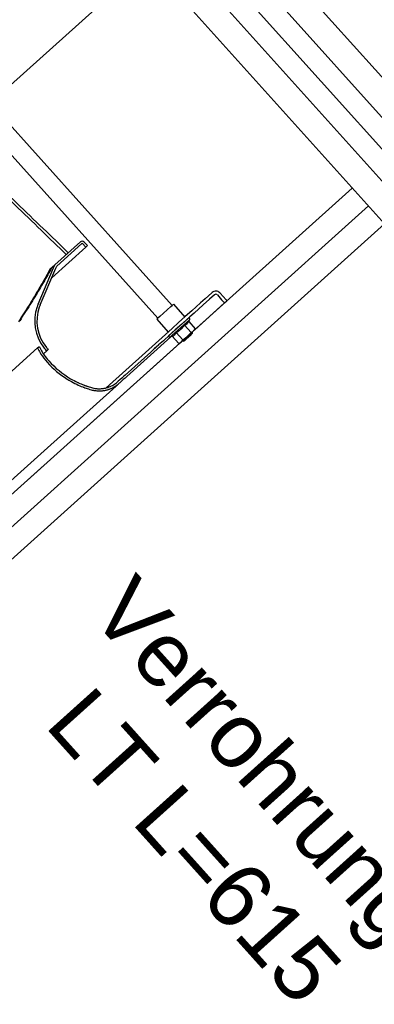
# Model space of a CAD drawing. Header units: millimetres. Extents: x -5775 to 72913, y -36825 to 83180.
# Tile 35 of 48: x 50176 to 50507, y 61592 to 62512. Entities that reach past the tile are written whole.
import ezdxf
from ezdxf.enums import TextEntityAlignment as Align

# ---------------------------------------------------------------- set-up
doc = ezdxf.new("R2010")
doc.units = ezdxf.units.MM
doc.header["$LTSCALE"] = 0.3
doc.layers.add('RLT 1', color=253, linetype='Continuous')
doc.styles.add('Arial', font='arial.ttf', dxfattribs={"width": 0.95, "height": 1.8})

# ---------------------------------------------------------------- blocks, each defined once
blk = doc.blocks.new('RLT1')
at = {"layer": 'RLT 1', "ltscale": 10}
for p, q in [((41058.71, -85326.88), (43516.14, -88059.39)), ((43504.64, -88009.22), (41107.39, -85343.62)), ((41028.97, -85353.63), (43486.4, -88086.14)), ((41057.21, -85355.12), (43487.9, -88057.9)), ((43487.9, -88057.9), (41057.21, -85355.12)), ((41040.47, -85403.8), (43437.72, -88069.4)), ((41370.95, -87184.49), (42073.59, -86552.57)), ((41561.52, -87396.4), (42264.17, -86764.48)), ((41576.57, -87413.13), (42279.22, -86781.21)), ((41591.61, -87429.86), (42294.26, -86797.94))]:
    blk.add_line(p, q, dxfattribs=at)
at = {"layer": 'RLT 1'}
for p, q in [((42095.97, -86874.06), (41886.67, -86641.33)), ((42082.59, -86886.1), (41873.29, -86653.37)), ((41986.34, -86836.15), (42010.13, -86814.75)), ((42016.67, -86818.28), (42013.66, -86814.94)), ((42016.67, -86818.28), (42013.66, -86814.94)), ((41983.38, -86848.22), (42015.18, -86819.62)), ((41988, -86837.34), (42011.47, -86816.24)), ((42015.18, -86819.62), (42012.17, -86816.27)), ((42015.18, -86819.62), (42016.67, -86818.28)), ((41970.74, -86872.84), (41985.08, -86839.1)), ((41972.58, -86873.62), (41987.21, -86839.21)), ((41972.58, -86873.62), (41987.21, -86839.21)), ((41981.68, -86840.34), (41984.07, -86838.18)), ((41984.07, -86838.18), (41986.34, -86836.15)), ((41985.08, -86839.1), (41986.34, -86836.15)), ((41987.21, -86839.21), (41988, -86837.34)), ((41987.21, -86839.21), (41988, -86837.34)), ((42126.7, -86867.94), (42122.53, -86871.69)), ((42130.94, -86868.16), (42124.76, -86873.72)), ((42132.88, -86862.38), (42126.7, -86867.94)), ((42135.32, -86864.22), (42130.94, -86868.16)), ((42133.31, -86861.99), (42132.88, -86862.38)), ((42138.15, -86864.37), (42142.09, -86868.76)), ((42140.38, -86862.37), (42140.76, -86862.8)), ((42140.76, -86862.8), (42146.32, -86868.98)), ((42142.09, -86868.76), (42144.83, -86871.81)), ((42144.83, -86871.81), (42147.06, -86869.8)), ((42146.32, -86868.98), (42147.06, -86869.8)), ((41971.78, -86875.66), (41971.8, -86875.67)), ((42094.8, -86875.11), (42084.53, -86884.34)), ((42094.8, -86875.11), (42095.96, -86874.07)), ((42095.96, -86874.07), (42095.99, -86874.04)), ((42095.99, -86874.04), (42097.09, -86873.06)), ((42097.09, -86873.06), (42107.79, -86884.95)), ((42114.34, -86879.06), (42108.16, -86884.62)), ((42114.35, -86879.04), (42114.34, -86879.06)), ((42114.34, -86879.06), (42114.35, -86879.06)), ((42122.53, -86871.69), (42114.35, -86879.04)), ((42114.37, -86879.06), (42114.35, -86879.04)), ((42114.35, -86879.06), (42114.37, -86879.06)), ((42124.76, -86873.72), (42116.36, -86881.28)), ((42144.83, -86871.81), (42116.7, -86897.11)), ((42082.57, -86886.11), (42081.47, -86887.1)), ((42081.47, -86887.1), (42092.17, -86899)), ((42084.46, -86884.41), (42082.57, -86886.11)), ((42084.53, -86884.34), (42084.46, -86884.41)), ((42095.17, -86902.68), (42112.38, -86887.2)), ((42108.16, -86884.62), (42101.98, -86890.17)), ((42111.16, -86885.95), (42104.98, -86891.51)), ((42112.4, -86884.84), (42106.22, -86890.4)), ((42111.37, -86889.09), (42112.38, -86887.2)), ((42116.36, -86881.28), (42112.4, -86884.84)), ((42095.8, -86895.73), (42089.62, -86901.29)), ((42098.8, -86897.07), (42092.62, -86902.63)), ((42100.03, -86895.96), (42093.85, -86901.52)), ((42101.98, -86890.17), (42095.8, -86895.73)), ((42104.98, -86891.51), (42098.8, -86897.07)), ((42106.22, -86890.4), (42100.03, -86895.96)), ((42107.51, -86892.57), (42113.63, -86899.37)), ((42115.81, -86897.91), (42110.01, -86903.12)), ((42111.37, -86889.09), (42117.49, -86895.9)), ((42116.7, -86897.1), (42115.81, -86897.91)), ((42116.7, -86897.1), (42117.49, -86895.9)), ((42094.62, -86903.52), (42053.48, -86940.51)), ((42083.44, -86906.85), (42077.26, -86912.41)), ((42087.67, -86907.07), (42083.27, -86911.03)), ((42089.62, -86901.29), (42083.44, -86906.85)), ((42093.85, -86901.52), (42087.67, -86907.07)), ((42095.17, -86902.68), (42093.93, -86903.8)), ((42095.92, -86902.99), (42093.93, -86903.8)), ((42095.92, -86902.99), (42102.04, -86909.79)), ((42099.78, -86899.52), (42105.9, -86906.32)), ((42104.22, -86908.33), (42110.01, -86903.12)), ((42105.55, -86907.14), (42105.88, -86907.51)), ((42106.59, -86907.55), (42113.57, -86901.27)), ((42106.59, -86907.54), (42107.79, -86906.47)), ((42107.79, -86906.47), (42114.77, -86900.19)), ((42113.57, -86901.27), (42114.77, -86900.19)), ((42114.47, -86899.11), (42114.8, -86899.49)), ((42114.77, -86900.19), (42114.8, -86899.49)), ((42103.32, -86909.15), (41722.38, -87251.73)), ((41912.89, -86965.27), (41970.18, -86913.76)), ((41970.33, -86913.69), (41970.18, -86913.76)), ((41971.99, -86912.91), (41970.33, -86913.69)), ((41978.4, -86913.29), (41978.42, -86913.29)), ((41978.67, -86916.61), (41980.12, -86915.23)), ((42077.26, -86912.41), (42071.08, -86917.97)), ((42079.18, -86914.71), (42075.84, -86917.72)), ((42081.49, -86912.63), (42079.18, -86914.71)), ((42079.74, -86914.21), (42079.18, -86914.71)), ((42081.37, -86912.75), (42079.74, -86914.21)), ((42083, -86911.28), (42081.37, -86912.75)), ((42083.27, -86911.03), (42081.49, -86912.63)), ((42083.27, -86911.03), (42083, -86911.28)), ((42103.32, -86909.14), (42102.04, -86909.79)), ((42103.32, -86909.14), (42104.22, -86908.33)), ((42106.59, -86907.55), (42105.88, -86907.51)), ((41975.61, -86919.36), (41975.63, -86919.34)), ((41975.63, -86919.34), (41978.67, -86916.61)), ((42071.08, -86917.97), (42034.37, -86950.97)), ((42075.84, -86917.72), (42052.02, -86939.14)), ((42047.12, -86943.54), (42045.49, -86945.01)), ((42048.75, -86942.08), (42047.12, -86943.54)), ((42050.22, -86943.45), (42048.59, -86944.91)), ((42050.39, -86940.61), (42048.75, -86942.08)), ((42051.85, -86941.98), (42050.22, -86943.45)), ((42052.02, -86939.14), (42050.39, -86940.61)), ((42053.48, -86940.51), (42051.85, -86941.98)), ((42043.47, -86949.52), (41976.35, -87009.88)), ((42043.67, -86949.33), (42043.47, -86949.52)), ((42045.32, -86947.85), (42043.67, -86949.33)), ((42045.49, -86945.01), (42045.2, -86945.27)), ((42046.96, -86946.38), (42046.54, -86946.76)), ((42048.59, -86944.91), (42046.96, -86946.38)), ((41833.66, -87138.2), (41976.35, -87009.88))]:
    blk.add_line(p, q, dxfattribs=at)
for centre, radius, start, end in [((42011.8, -86816.61), 2.5, 41.966, 131.966), ((42011.8, -86816.61), 2.5, 41.966, 131.966), ((42011.8, -86816.61), 0.5, 41.966, 131.966), ((42136.66, -86865.71), 5, 41.966, 131.966), ((42136.66, -86865.71), 2, 41.966, 131.966), ((42008.01, -86888.68), 40.5, 161.08297, 217.19951), ((42008.01, -86888.68), 38.5, 160.22828, 219.74649), ((42008.01, -86888.68), 38.5, 160.22718, 219.74708), ((42008.01, -86888.68), 40.5, 156.966, 161.08297), ((42008.01, -86888.68), 38.5, 156.966, 160.22828), ((42008.01, -86888.68), 38.5, 156.966, 160.22718), ((42111.59, -86886.78), 0.9, 331.966, 131.966), ((42093.59, -86902.96), 0.9, 131.966, 291.966), ((42020, -86890.47), 55, 205.05361, 210.57832), ((42020, -86890.47), 53, 205.05361, 210.68026), ((42020, -86890.47), 53, 205.05361, 210.68138), ((42008.01, -86888.68), 40.5, 217.19951, 223.58717), ((42008.01, -86888.68), 38.5, 219.74649, 223.58717), ((42008.01, -86888.68), 38.5, 219.74708, 223.58717), ((42020, -86890.47), 55, 210.57832, 211.86182), ((42020, -86890.47), 55, 211.86182, 221.966), ((42020, -86890.47), 53, 210.68026, 212.57107), ((42020, -86890.47), 53, 210.68138, 212.56871), ((42020, -86890.47), 53, 212.57107, 214.44854), ((42020, -86890.47), 53, 212.56871, 214.4509), ((42020, -86890.47), 53, 214.44854, 221.966), ((42020, -86890.47), 53, 214.4509, 221.966), ((42044.17, -86868.73), 87.5, 221.966, 238.00565), ((42044.17, -86868.73), 85.5, 221.966, 239.73002), ((42044.17, -86868.73), 85.5, 221.966, 239.73255), ((42044.17, -86868.73), 87.5, 238.00565, 239.13111), ((42044.17, -86868.73), 87.5, 239.13111, 239.78221), ((42044.17, -86868.73), 85.5, 239.73002, 244.71146), ((42044.17, -86868.73), 85.5, 239.73255, 244.70904), ((42044.17, -86868.73), 87.5, 239.78221, 244.64993), ((42044.17, -86868.73), 87.5, 244.64993, 248.75834), ((42044.17, -86868.73), 85.5, 244.71146, 245.37725), ((42044.17, -86868.73), 85.5, 244.70904, 245.37562), ((42044.17, -86868.73), 85.5, 245.37725, 248.72872), ((42044.17, -86868.73), 85.5, 245.37725, 248.73654), ((42044.17, -86868.73), 87.5, 248.75834, 249.34125), ((42044.17, -86868.73), 85.5, 248.73654, 252.46849), ((42044.17, -86868.73), 87.5, 249.34125, 252.41254), ((42044.17, -86868.73), 85.5, 249.3342, 252.4759), ((42044.17, -86868.73), 87.5, 252.41254, 254.04529), ((42029.79, -86917.06), 35.09, 251.08069, 258.27046), ((42029.81, -86917), 35.16, 251.08623, 258.24091), ((42027.81, -86925.94), 28, 254.04529, 258.65642), ((42027.81, -86925.94), 26, 258.56319, 268.63472), ((42027.81, -86925.94), 26, 260.64941, 268.62741), ((42027.81, -86925.94), 26, 268.62741, 275.52079), ((42027.81, -86925.94), 26, 273.11664, 275.52776), ((42027.81, -86925.94), 26, 275.52079, 278.74246), ((42027.81, -86925.94), 26, 277.21357, 278.7358), ((42027.81, -86925.94), 26, 278.7358, 281.59418), ((42027.81, -86925.94), 26, 278.74246, 281.59871), ((42027.81, -86925.94), 26, 281.59418, 284.56189), ((42027.81, -86925.94), 26, 281.59871, 284.55696), ((42027.81, -86925.94), 28, 281.69497, 284.45078), ((42027.81, -86925.94), 26, 284.56189, 287.41954), ((42027.81, -86925.94), 26, 284.55696, 287.41321), ((42027.81, -86925.94), 28, 284.45078, 287.10538), ((42027.81, -86925.94), 26, 287.41321, 288.79772), ((42027.81, -86925.94), 26, 287.41954, 288.79772), ((42027.81, -86925.94), 28, 287.10538, 288.79772), ((42027.81, -86925.94), 26, 288.79772, 289.36082), ((42027.81, -86925.94), 26, 288.79772, 289.36413), ((42027.81, -86925.94), 26, 289.36082, 292.76566), ((42027.81, -86925.94), 26, 289.36413, 292.77126), ((42027.81, -86925.94), 28, 288.79772, 289.73247), ((42027.81, -86925.94), 28, 289.73247, 292.89587), ((42027.81, -86925.94), 26, 292.76566, 294.57948), ((42027.81, -86925.94), 26, 292.77126, 294.57952), ((42027.81, -86925.94), 26, 294.57948, 297.99425), ((42027.81, -86925.94), 26, 294.57952, 297.98665), ((42027.81, -86925.94), 28, 292.89587, 294.58022), ((42027.81, -86925.94), 28, 294.58022, 297.75159), ((42027.81, -86925.94), 26, 297.98665, 303.03664), ((42027.81, -86925.94), 26, 297.99425, 303.01955), ((42027.81, -86925.94), 28, 297.75159, 299.42811), ((42027.81, -86925.94), 28, 299.42811, 300.38186), ((42027.81, -86925.94), 28, 300.38186, 304.01583), ((42027.81, -86925.94), 26, 303.01955, 307.91682), ((42027.81, -86925.94), 26, 303.03664, 307.94617), ((42027.81, -86925.94), 28, 304.01583, 308.56944), ((42027.81, -86925.94), 26, 307.91682, 311.966), ((42027.81, -86925.94), 26, 307.94617, 311.966), ((42027.81, -86925.94), 28, 308.56944, 311.966), ((42027.81, -86925.94), 28, 258.65642, 260.59354), ((42027.81, -86925.94), 28, 260.59354, 265.62943), ((42027.81, -86925.94), 28, 265.62943, 266.59142), ((42027.81, -86925.94), 28, 266.59142, 268.8267), ((42027.81, -86925.94), 28, 268.8267, 272.99562), ((42027.81, -86925.94), 28, 272.99562, 275.23536), ((42027.81, -86925.94), 28, 275.23536, 277.21357), ((42027.81, -86925.94), 28, 277.21357, 279.03978), ((42027.81, -86925.94), 28, 279.03978, 281.69497)]:
    blk.add_arc(centre, radius, start, end, dxfattribs=at)
for points, start_tangent, end_tangent in [([(41895.74, -86729.33), (41923.02, -86755.39), (41948.96, -86780.25), (41973.6, -86803.96), (41997.01, -86826.55)], (0.723745, -0.690068), (0.719076, -0.694932)), ([(41897.51, -86727.75), (41924.81, -86753.78), (41950.77, -86778.62), (41975.44, -86802.31), (41998.87, -86824.88)], (0.724367, -0.689415), (0.719647, -0.69434)), ([(41981.68, -86840.34), (41978.13, -86846.84), (41974.35, -86853.53), (41970.35, -86860.41), (41966.13, -86867.46), (41961.7, -86874.66), (41957.07, -86882), (41952.25, -86889.46)], (-0.472424, -0.881371), (-0.547227, -0.836984)), ([(41983.35, -86838.83), (41979.74, -86845.39), (41975.9, -86852.14), (41971.83, -86859.08), (41967.54, -86866.19), (41963.04, -86873.45), (41958.34, -86880.86), (41953.44, -86888.39)], (-0.475705, -0.879605), (-0.549644, -0.835399)), ([(42099.78, -86899.52), (42100.36, -86899.16), (42100.92, -86898.79), (42101.46, -86898.42), (42101.98, -86898.05), (42102.5, -86897.66), (42103, -86897.26), (42103.5, -86896.85), (42103.99, -86896.42), (42104.46, -86895.98), (42104.92, -86895.53), (42105.37, -86895.07), (42105.81, -86894.6), (42106.24, -86894.12), (42106.67, -86893.62), (42107.09, -86893.1), (42107.51, -86892.57)], (0.851252, 0.524757), (0.611802, 0.791011)), ([(42107.51, -86892.57), (42107.84, -86892.43), (42108.15, -86892.29), (42108.45, -86892.13), (42108.74, -86891.97), (42109.01, -86891.8), (42109.28, -86891.62), (42109.54, -86891.42), (42109.78, -86891.21), (42110.02, -86890.99), (42110.24, -86890.75), (42110.45, -86890.51), (42110.65, -86890.25), (42110.84, -86889.98), (42111.03, -86889.7), (42111.2, -86889.41), (42111.37, -86889.09)], (0.927406, 0.374056), (0.469995, 0.882669)), ([(42113.63, -86899.37), (42113.93, -86899.21), (42114.22, -86899.05), (42114.51, -86898.88), (42114.78, -86898.7), (42115.05, -86898.52), (42115.31, -86898.33), (42115.56, -86898.12), (42115.81, -86897.91)], (0.891276, 0.453462), (0.743542, 0.668689)), ([(42115.81, -86897.91), (42116.04, -86897.69), (42116.27, -86897.46), (42116.49, -86897.22), (42116.7, -86896.97), (42116.91, -86896.72), (42117.11, -86896.46), (42117.3, -86896.18), (42117.49, -86895.9)], (0.743542, 0.668689), (0.545137, 0.838347)), ([(42095.92, -86902.99), (42096.24, -86902.86), (42096.55, -86902.71), (42096.85, -86902.56), (42097.14, -86902.4), (42097.42, -86902.23), (42097.69, -86902.04), (42097.94, -86901.84), (42098.19, -86901.63)], (0.927406, 0.374056), (0.743542, 0.668689)), ([(42098.19, -86901.63), (42098.43, -86901.41), (42098.65, -86901.17), (42098.86, -86900.93), (42099.06, -86900.67), (42099.25, -86900.4), (42099.44, -86900.12), (42099.61, -86899.83), (42099.78, -86899.52)], (0.743542, 0.668689), (0.469995, 0.882669)), ([(42104.22, -86908.33), (42104.45, -86908.11), (42104.68, -86907.88), (42104.9, -86907.64), (42105.11, -86907.4), (42105.32, -86907.14), (42105.51, -86906.88), (42105.71, -86906.61), (42105.9, -86906.32)], (0.743542, 0.668689), (0.545137, 0.838347)), ([(42105.9, -86906.32), (42106.45, -86905.94), (42106.99, -86905.55), (42107.51, -86905.17), (42108.03, -86904.78), (42108.53, -86904.38), (42109.03, -86903.97), (42109.53, -86903.55), (42110.01, -86903.12)], (0.825751, 0.564034), (0.743542, 0.668689)), ([(42110.01, -86903.12), (42110.49, -86902.68), (42110.96, -86902.24), (42111.42, -86901.78), (42111.87, -86901.32), (42112.31, -86900.85), (42112.75, -86900.37), (42113.19, -86899.88), (42113.63, -86899.37)], (0.743542, 0.668689), (0.648163, 0.761501)), ([(42102.04, -86909.79), (42102.34, -86909.63), (42102.63, -86909.47), (42102.92, -86909.3), (42103.19, -86909.13), (42103.46, -86908.94), (42103.72, -86908.75), (42103.97, -86908.55), (42104.22, -86908.33)], (0.891276, 0.453462), (0.743542, 0.668689))]:
    blk.add_spline(points, degree=3, dxfattribs=dict(at, start_tangent=start_tangent, end_tangent=end_tangent))
at = {"layer": 'RLT 1', "style": 'Arial'}
for s, p in [('Verrohrungs', (42017.04, -87162.65)), ('LT L=615', (41975.64, -87266.52))]:
    blk.add_text(s, height=60, rotation=311.966, dxfattribs=at).set_placement(p)
at = {"layer": 'RLT 1', "ltscale": 10, "style": 'Arial'}
blk.add_attdef('TYP', text='', height=40, rotation=311.966, dxfattribs=at).set_placement((42994.84, -86739.48), align=Align.MIDDLE_CENTER)

msp = doc.modelspace()

# ---------------------------------------------------------------- block references
at = {"layer": 'RLT 1'}
msp.add_blockref('RLT1', (8222.27, 149119.11, -91039), dxfattribs=at)

doc.saveas('drawing.dxf')
